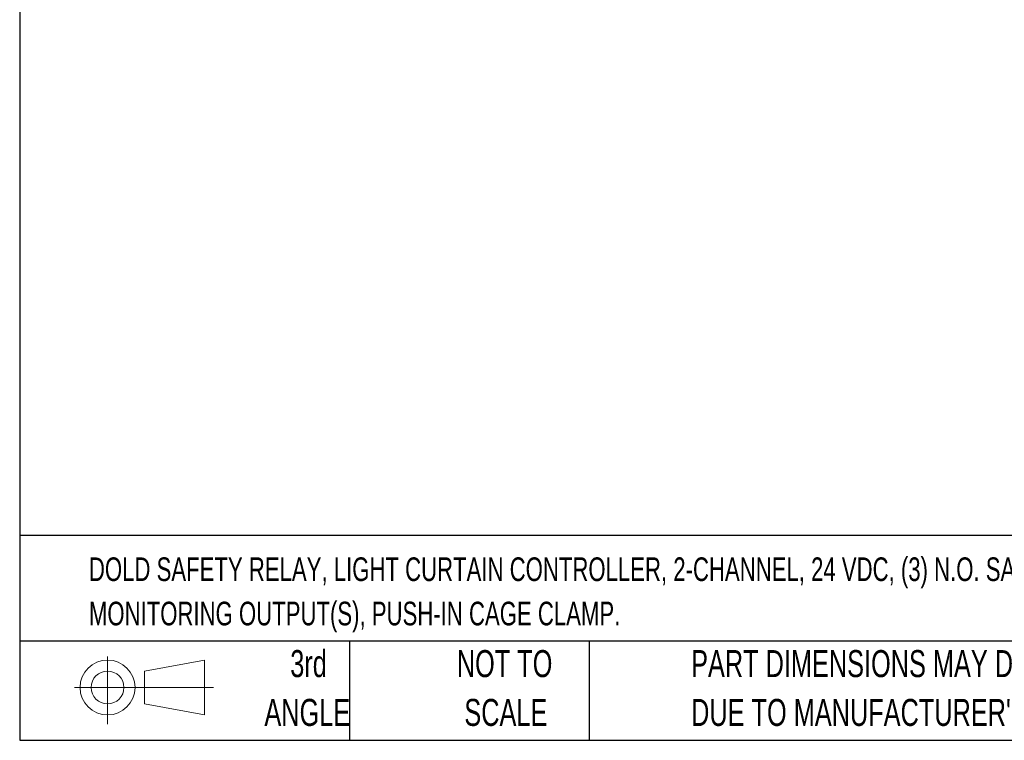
# Model space of a CAD drawing. Header units: millimetres. Extents: x 3 to 274, y 6 to 213.
# Tile 1 of 32: x 3 to 80, y 6 to 63. Entities that reach past the tile are written whole.
import ezdxf

# ---------------------------------------------------------------- set-up
doc = ezdxf.new("R2010")
doc.units = ezdxf.units.MM
doc.layers.add('TEXT', color=140, linetype='Continuous', lineweight=25)
doc.styles.add('SLDTEXTSTYLE0', font='TXT', dxfattribs={"width": 0.7})

# ---------------------------------------------------------------- blocks, each defined once
blk = doc.blocks.new('Block11')
at = {"color": 7, "linetype": 'Continuous', "lineweight": 18}
for p, q in [((2.588, 5.311), (2.588, 0)), ((5.48, 4.167), (10.175, 5.032)), ((10.175, 5.032), (10.175, 0.732)), ((5.48, 1.596), (5.48, 4.167)), ((0, 2.882), (10.874, 2.882)), ((5.48, 1.596), (10.175, 0.732))]:
    blk.add_line(p, q, dxfattribs=at)
for radius in [2.15, 1.286]:
    blk.add_circle((2.588, 2.882), radius, dxfattribs=at)
blk = doc.blocks.new('Block12')
at = {"color": 7, "linetype": 'Continuous'}
blk.add_blockref('Block11', (0, 0), dxfattribs=at)

msp = doc.modelspace()

# ---------------------------------------------------------------- linework, layer by layer
at = {"layer": 'TEXT'}
for p, q in [((2.5456, 212.9214), (2.5456, 6.3005)), ((273.7355, 22.3422), (2.5456, 22.3422)), ((273.7355, 14.0488), (2.5456, 14.0488)), ((28.3732, 14.0488), (28.3732, 6.3005)), ((47.1456, 14.0488), (47.1456, 6.3005)), ((2.5456, 6.3005), (273.7355, 6.3005))]:
    msp.add_line(p, q, dxfattribs=at)

# ---------------------------------------------------------------- block references
msp.add_blockref('Block12', (6.8379, 7.5539), dxfattribs=at)
msp.add_blockref('Block12', (6.8379, 7.5539), dxfattribs=at)

# ---------------------------------------------------------------- texts
at = {"layer": 'TEXT', "style": 'SLDTEXTSTYLE0'}
for s, insert, char_height, attachment_point in [('DOLD SAFETY RELAY, LIGHT CURTAIN CONTROLLER, 2-CHANNEL, 24 VDC, (3) N.O. SAFETY OUTPUT(S), (1) N.C.', (7.9657, 20.6202), 1.852083, 1), ('MONITORING OUTPUT(S), PUSH-IN CAGE CLAMP.', (7.9657, 17.1508), 1.852083, 1), ('3rd', (25.1625, 13.364), 2.11667, 2), ('NOT TO', (40.5158, 13.364), 2.11667, 2), ('PART DIMENSIONS MAY DIFFER SLIGHTLY', (55.1193, 13.364), 2.116667, 1), ('ANGLE', (25.0649, 9.5418), 2.11667, 2), ('SCALE', (40.6121, 9.5418), 2.11667, 2), ("DUE TO MANUFACTURER'S VARIANCES", (55.1193, 9.5418), 2.116667, 1)]:
    msp.add_mtext(s, dxfattribs=dict(at, insert=insert, char_height=char_height, attachment_point=attachment_point))

doc.saveas('drawing.dxf')
